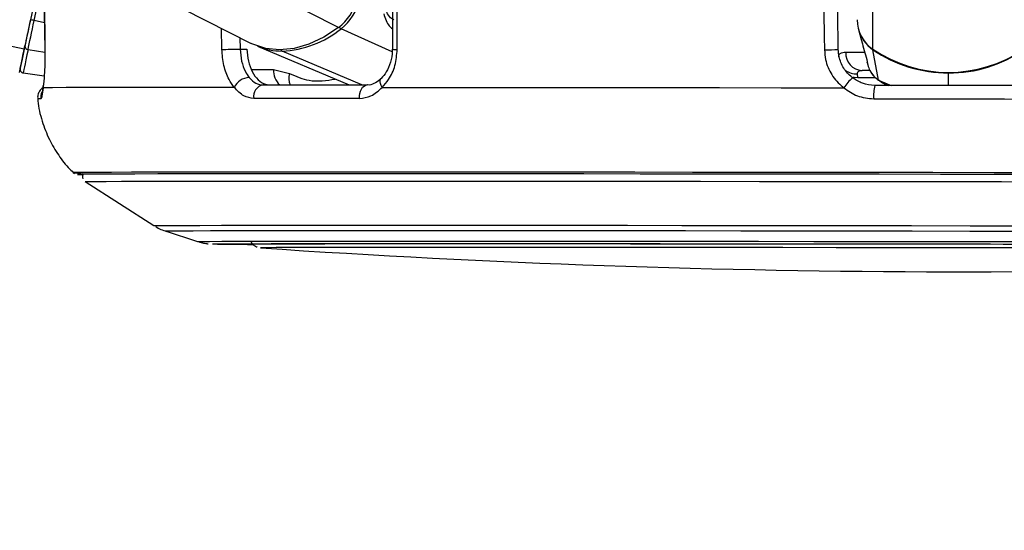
# Model space of a CAD drawing. Header units: millimetres. Extents: x 20 to 22981, y 40 to 19992.
# Tile 5 of 158: x 3897 to 4059, y 6363 to 6447. Entities that reach past the tile are written whole.
import ezdxf

# ---------------------------------------------------------------- set-up
doc = ezdxf.new("R2010")
doc.units = ezdxf.units.MM
doc.header["$LTSCALE"] = 2
doc.layers.add('COMPONENT_GEOMETRY', color=7, linetype='Continuous')
doc.styles.add('SLDTEXTSTYLE0', font='TXT', dxfattribs={"width": 0.75})
doc.dimstyles.new('SLDDIMSTYLE0', dxfattribs={"dimtxt": 100, "dimasz": 6.604, "dimexe": 0, "dimexo": 0.0625, "dimgap": 25, "dimtad": 0, "dimtih": 1, "dimtoh": 1, "dimdec": 0, "dimrnd": 1e-09, "dimzin": 12, "dimdsep": 46, "dimtxsty": 'SLDTEXTSTYLE0', "dimsah": 1, "dimcen": 0.09, "dimadec": 0, "dimazin": 3, "dimtfac": 1, "dimtdec": 0, "dimtofl": 0, "dimtmove": 0, "dimatfit": 3, "dimfxl": 1, "dimfrac": 2, "dimtolj": 1, "dimtzin": 12, "dimarcsym": 0})

# ---------------------------------------------------------------- blocks, each defined once
blk = doc.blocks.new('_D_4')
at = {"layer": 'COMPONENT_GEOMETRY', "color": 7}
for p, q in [((6638.52, 7959.49), (957.92, 7959.49)), ((964.27, 7959.49), (964.27, 5020.18)), ((727.26, 4999.87), (696.79, 4999.87)), ((696.79, 4999.87), (696.79, 4841.12)), ((1201.29, 4999.87), (1231.76, 4999.87)), ((1231.76, 4999.87), (1231.76, 4841.12)), ((696.79, 4841.12), (727.26, 4841.12)), ((1231.76, 4841.12), (1201.29, 4841.12)), ((964.27, 1752.2), (964.27, 4691.5)), ((5939.95, 1752.2), (957.92, 1752.2))]:
    blk.add_line(p, q, dxfattribs=at)
for points in [[(964.27, 7959.49), (963.26, 7952.89), (965.29, 7952.89)], [(964.27, 1752.2), (965.29, 1758.8), (963.26, 1758.8)]]:
    blk.add_solid(points, dxfattribs=at)
at = {"layer": 'COMPONENT_GEOMETRY', "color": 7, "char_height": 100, "attachment_point": 1, "style": 'SLDTEXTSTYLE0'}
for s, insert in [('10\'2.19"', (727.26, 4970.03)), ('3104mm', (691.5, 4820.41))]:
    blk.add_mtext(s, dxfattribs=dict(at, insert=insert))

msp = doc.modelspace()

# ---------------------------------------------------------------- linework, layer by layer
at = {"color": 8, "linetype": 'Continuous', "lineweight": 25}
for p, q in [((3898, 6441.74), (3086.99, 6612.47)), ((3949.68, 6445.26), (3620.64, 6612.47)), ((4037.47, 6441.74), (4037.67, 6587.84)), ((3899.64, 6446.43), (3901.27, 6454.21)), ((3901.32, 6446.07), (3899.64, 6446.43)), ((3930.49, 6441.66), (3930.41, 6445.16)), ((3958.48, 6441.26), (3950.09, 6445.07)), ((3933.45, 6443.61), (3933.49, 6441.73)), ((3901.4, 6441.17), (3898.63, 6441.63)), ((3953.47, 6435.83), (3940.39, 6441.41)), ((3935.35, 6438.37), (3938.97, 6438.36)), ((4049.89, 6435.75), (4049.89, 6437.8)), ((4035.03, 6437.08), (4037.83, 6437.07)), ((4038.4, 6436.6), (4040.48, 6435.76)), ((4039.08, 6436.26), (4038.4, 6436.6)), ((3948.19, 6421.51), (3947.08, 6421.51)), ((3949.4, 6421.51), (3948.19, 6421.51)), ((3928.97, 6409.71), (3928.97, 6409.72)), ((3936.84, 6409.08), (3936.84, 6409.08))]:
    msp.add_line(p, q, dxfattribs=at)
at = {"color": 7, "linetype": 'Continuous', "lineweight": 25}
for p, q in [((3601.16, 6612.47), (3935.31, 6442.67)), ((3901.79, 6459.7), (3899.02, 6446.56)), ((3901.3, 6447.78), (3901.39, 6441.61)), ((3958.53, 6447.83), (3958.51, 6441.7)), ((4031.8, 6441.67), (4031.7, 6447.77)), ((4035.13, 6444.97), (4035.56, 6443.29)), ((4035.57, 6443.29), (4035.76, 6442.61)), ((3901.4, 6441.61), (3901.38, 6441.61)), ((3933.49, 6441.73), (3934.59, 6441.72)), ((3936.35, 6442.2), (3951.42, 6435.83)), ((4038.4, 6436.6), (4037.49, 6441.63)), ((4036.47, 6439.92), (4036.49, 6439.86)), ((4036.55, 6439.52), (4036.65, 6439.15)), ((3901.28, 6437.26), (3897.83, 6437.8)), ((3938.97, 6438.36), (3941.6, 6437.72)), ((4035.03, 6437.08), (4034.96, 6437.67)), ((4037.05, 6438.22), (4035.7, 6438.22)), ((4038.63, 6436.49), (4039.04, 6436.18)), ((3908.03, 6419.96), (3919.33, 6412.72)), ((3921.16, 6411.85), (3926.49, 6410.11)), ((3936.84, 6409.08), (3936.87, 6409.08))]:
    msp.add_line(p, q, dxfattribs=at)
at = {"color": 7, "linetype": 'Continuous', "lineweight": 25, "flags": 128}
for points in [[(3901.31, 6447.78), (3901.37, 6443.78), (3901.4, 6441.61)], [(3959.3, 6441.66), (3959.31, 6445.66), (3959.32, 6447.84)], [(4029.42, 6447.78), (4029.49, 6443.78), (4029.53, 6441.61)], [(3899.02, 6446.56), (3898.87, 6445.85), (3898.72, 6445.16), (3898.58, 6444.48), (3898.45, 6443.84), (3898.32, 6443.23), (3898.2, 6442.68), (3898.1, 6442.17), (3898, 6441.74)], [(3899.02, 6446.56), (3898.89, 6445.93), (3898.75, 6445.31), (3898.63, 6444.7), (3898.51, 6444.13), (3898.39, 6443.58), (3898.29, 6443.08), (3898.19, 6442.64), (3898.11, 6442.24)], [(3898.63, 6441.63), (3898.72, 6442.07), (3898.82, 6442.57), (3898.94, 6443.12), (3899.07, 6443.72), (3899.2, 6444.37), (3899.34, 6445.04), (3899.49, 6445.73), (3899.64, 6446.43)], [(3949.68, 6445.26), (3947.27, 6443.68), (3944.8, 6442.53), (3942.35, 6441.83), (3939.96, 6441.59), (3937.69, 6441.83), (3935.59, 6442.53), (3935.31, 6442.67)], [(3898, 6441.74), (3897.66, 6440.09), (3897.41, 6438.89), (3897.25, 6438.15), (3897.2, 6437.9), (3897.2, 6437.9)], [(3897.33, 6438.52), (3897.34, 6438.58), (3897.38, 6438.76), (3897.44, 6439.06), (3897.53, 6439.48), (3897.64, 6440.01), (3897.78, 6440.65), (3897.93, 6441.39), (3898.11, 6442.24)], [(3898.63, 6441.63), (3898.44, 6440.76), (3898.28, 6439.99), (3898.14, 6439.33), (3898.03, 6438.79), (3897.94, 6438.36), (3897.88, 6438.05), (3897.84, 6437.87), (3897.83, 6437.8)], [(3930.49, 6441.66), (3930.78, 6441.67), (3931.13, 6441.68), (3931.52, 6441.69), (3931.94, 6441.69), (3932.37, 6441.7), (3932.78, 6441.71), (3933.16, 6441.72), (3933.49, 6441.73)], [(3937.26, 6435.83), (3939.24, 6435.83), (3941.27, 6435.83), (3943.35, 6435.83), (3945.47, 6435.83), (3947.63, 6435.83), (3949.84, 6435.83), (3952.09, 6435.83), (3954.38, 6435.83)], [(3953.09, 6433.62), (3953.09, 6434.04), (3953.14, 6434.45), (3953.25, 6434.83), (3953.41, 6435.17), (3953.61, 6435.45), (3953.85, 6435.66), (3954.11, 6435.79), (3954.38, 6435.83)], [(3901.1, 6435.38), (3901.11, 6435.7), (3901.11, 6435.73)], [(3932.53, 6435.44), (3926.36, 6435.43), (3920.78, 6435.43), (3915.82, 6435.42), (3911.51, 6435.42), (3907.87, 6435.41), (3904.91, 6435.4), (3902.65, 6435.39), (3901.1, 6435.38)], [(3956.83, 6435.44), (3965.19, 6435.43), (3973.97, 6435.43), (3983.11, 6435.42), (3992.57, 6435.42), (4002.31, 6435.41), (4012.28, 6435.4), (4022.43, 6435.39), (4032.71, 6435.38)], [(4062, 6435.73), (4058.97, 6435.74), (4055.95, 6435.74), (4052.92, 6435.75), (4049.89, 6435.75), (4046.86, 6435.76), (4043.84, 6435.76), (4040.81, 6435.76), (4037.79, 6435.77)], [(3953.09, 6433.62), (3950.77, 6433.62), (3948.49, 6433.62), (3946.25, 6433.62), (3944.06, 6433.62), (3941.91, 6433.62), (3939.81, 6433.62), (3937.75, 6433.62), (3935.74, 6433.62)], [(4037.62, 6433.55), (4040.68, 6433.55), (4043.75, 6433.55), (4046.82, 6433.54), (4049.89, 6433.54), (4052.96, 6433.53), (4056.03, 6433.53), (4059.09, 6433.53), (4062.16, 6433.52)], [(3947.08, 6421.51), (3941.34, 6421.51), (3935.02, 6421.51), (3929.27, 6421.51), (3924.1, 6421.5), (3919.54, 6421.5), (3915.62, 6421.49), (3912.35, 6421.48), (3909.75, 6421.47), (3907.84, 6421.46), (3906.61, 6421.45), (3906.09, 6421.44), (3906.26, 6421.42), (3907.14, 6421.41), (3907.3, 6421.41)], [(4067.4, 6421.41), (4057.4, 6421.42), (4047.36, 6421.44), (4037.34, 6421.45), (4027.38, 6421.46), (4017.52, 6421.47), (4007.83, 6421.48), (3998.34, 6421.49), (3989.1, 6421.5), (3980.15, 6421.5), (3971.55, 6421.51), (3963.33, 6421.51), (3955.53, 6421.51), (3949.4, 6421.51)], [(3948.68, 6421.23), (3941.8, 6421.22), (3935.45, 6421.22), (3929.67, 6421.22), (3924.49, 6421.21), (3919.94, 6421.21), (3916.03, 6421.2), (3912.79, 6421.19), (3910.23, 6421.18), (3908.37, 6421.17), (3907.22, 6421.16), (3906.77, 6421.15), (3907.04, 6421.13), (3907.75, 6421.12)], [(3948.81, 6421.22), (3941.93, 6421.22), (3935.59, 6421.22), (3929.82, 6421.22), (3924.65, 6421.21), (3920.1, 6421.21), (3916.2, 6421.2), (3912.96, 6421.19), (3910.41, 6421.18), (3908.55, 6421.17), (3907.4, 6421.16), (3906.95, 6421.15), (3907.22, 6421.13), (3907.77, 6421.12)], [(3908.03, 6419.97), (3908.03, 6419.97), (3908.47, 6419.98), (3909.62, 6419.99), (3911.46, 6420), (3914, 6420.01), (3917.21, 6420.02), (3921.08, 6420.03), (3925.6, 6420.03), (3930.73, 6420.04), (3936.46, 6420.04), (3942.75, 6420.04), (3949.57, 6420.04)], [(4068.76, 6421.12), (4058.71, 6421.13), (4048.61, 6421.15), (4038.52, 6421.16), (4028.48, 6421.17), (4018.56, 6421.18), (4008.78, 6421.19), (3999.22, 6421.2), (3989.9, 6421.21), (3980.89, 6421.21), (3972.21, 6421.22), (3963.93, 6421.22), (3956.07, 6421.22), (3948.68, 6421.23)], [(4068.74, 6421.12), (4058.7, 6421.13), (4048.61, 6421.15), (4038.53, 6421.16), (4028.51, 6421.17), (4018.6, 6421.18), (4008.84, 6421.19), (3999.28, 6421.2), (3989.98, 6421.21), (3980.97, 6421.21), (3972.31, 6421.22), (3964.04, 6421.22), (3956.19, 6421.22), (3948.81, 6421.22)], [(3949.57, 6420.04), (3956.9, 6420.04), (3964.68, 6420.04), (3972.9, 6420.04), (3981.49, 6420.03), (3990.43, 6420.03), (3999.66, 6420.02), (4009.15, 6420.01), (4018.83, 6420), (4028.67, 6419.99), (4038.62, 6419.98), (4048.62, 6419.97), (4058.63, 6419.95), (4068.59, 6419.94)], [(3928.97, 6409.72), (3928.98, 6409.72), (3929.51, 6409.73), (3930.75, 6409.74), (3932.69, 6409.75), (3935.31, 6409.76), (3938.61, 6409.77), (3942.56, 6409.77), (3947.14, 6409.78), (3952.32, 6409.78), (3958.07, 6409.78), (3964.37, 6409.78)], [(3934.86, 6409.71), (3934.86, 6409.71), (3935.21, 6409.72), (3936.27, 6409.73), (3938.03, 6409.74), (3940.49, 6409.75), (3943.61, 6409.76), (3947.39, 6409.76), (3951.8, 6409.77), (3956.82, 6409.77), (3962.41, 6409.77), (3968.54, 6409.77)], [(4067.26, 6409.05), (4058.34, 6409.07), (4049.36, 6409.08), (4040.38, 6409.09), (4031.46, 6409.1), (4022.66, 6409.11), (4014.03, 6409.12), (4005.63, 6409.13), (3997.51, 6409.13), (3989.72, 6409.14), (3982.3, 6409.14), (3975.32, 6409.14), (3968.81, 6409.14), (3962.8, 6409.14), (3957.35, 6409.14), (3952.49, 6409.14), (3948.24, 6409.13), (3944.63, 6409.12), (3941.69, 6409.12), (3939.43, 6409.11), (3937.87, 6409.1), (3937.02, 6409.09), (3936.84, 6409.08)], [(3964.37, 6409.78), (3971.16, 6409.78), (3978.42, 6409.78), (3986.1, 6409.78), (3994.15, 6409.77), (4002.52, 6409.77), (4011.18, 6409.76), (4020.06, 6409.75), (4029.12, 6409.74), (4038.3, 6409.73), (4047.54, 6409.72), (4056.8, 6409.71), (4066.02, 6409.69)], [(3968.54, 6409.77), (3975.17, 6409.77), (3982.26, 6409.77), (3989.77, 6409.77), (3997.65, 6409.76), (4005.85, 6409.76), (4014.32, 6409.75), (4023.01, 6409.74), (4031.87, 6409.73), (4040.83, 6409.72), (4049.86, 6409.71), (4058.88, 6409.7), (4067.85, 6409.68)]]:
    msp.add_lwpolyline(points, dxfattribs=at)
at = {"color": 8, "linetype": 'Continuous', "lineweight": 25, "flags": 128}
for points in [[(4036.09, 6441.16), (4034.99, 6441.16), (4033.89, 6441.17), (4033.01, 6441.17)], [(4037.51, 6441.71), (4037.49, 6441.66), (4037.49, 6441.63)], [(4049.89, 6437.9), (4049.89, 6437.89), (4049.89, 6437.84), (4049.89, 6437.8)], [(3956.83, 6435.44), (3956.65, 6435.76), (3956.54, 6436.08), (3956.5, 6436.37), (3956.52, 6436.62), (3956.61, 6436.82), (3956.68, 6436.91)], [(4034.2, 6437.13), (4034.42, 6437.09), (4035.03, 6437.08)], [(3919.33, 6412.72), (3919.46, 6412.73), (3920.27, 6412.74), (3921.78, 6412.75), (3923.98, 6412.76), (3926.88, 6412.77), (3930.45, 6412.78), (3934.67, 6412.78), (3939.52, 6412.79), (3944.97, 6412.79), (3950.99, 6412.79), (3957.56, 6412.79)], [(3921.16, 6411.85), (3921.3, 6411.86), (3922.09, 6411.87), (3923.58, 6411.88), (3925.75, 6411.89), (3928.61, 6411.9), (3932.13, 6411.9), (3936.29, 6411.91), (3941.07, 6411.91), (3946.44, 6411.92), (3952.38, 6411.92), (3958.86, 6411.92)], [(3957.56, 6412.79), (3964.63, 6412.79), (3972.16, 6412.79), (3980.12, 6412.79), (3988.46, 6412.78), (3997.14, 6412.78), (4006.1, 6412.77), (4015.3, 6412.76), (4024.69, 6412.75), (4034.22, 6412.74), (4043.83, 6412.73), (4053.48, 6412.71), (4063.11, 6412.7)], [(3958.86, 6411.92), (3965.83, 6411.92), (3973.25, 6411.92), (3981.1, 6411.91), (3989.32, 6411.91), (3997.88, 6411.9), (4006.71, 6411.9), (4015.79, 6411.89), (4025.04, 6411.88), (4034.44, 6411.87), (4043.92, 6411.86), (4053.43, 6411.84), (4062.92, 6411.83)], [(3926.49, 6410.11), (3926.54, 6410.12), (3927.15, 6410.13), (3928.47, 6410.14), (3930.49, 6410.15), (3933.19, 6410.16), (3936.56, 6410.16), (3940.58, 6410.17), (3945.22, 6410.17), (3950.46, 6410.18), (3956.27, 6410.18), (3962.62, 6410.18)], [(3962.62, 6410.18), (3969.47, 6410.18), (3976.78, 6410.18), (3984.5, 6410.17), (3992.6, 6410.17), (4001.03, 6410.16), (4009.74, 6410.16), (4018.68, 6410.15), (4027.8, 6410.14), (4037.04, 6410.13), (4046.36, 6410.12), (4055.69, 6410.1), (4065, 6410.09)]]:
    msp.add_lwpolyline(points, dxfattribs=at)
at = {"color": 7, "linetype": 'Continuous', "lineweight": 25}
for centre, radius, start, end in [((3944.41, 6451.95), 8.52, 308.2171, 346.0202), ((3944.85, 6451.73), 8.47, 308.2171, 346.0202), ((3874.36, 6327.16), 121.92, 78.0352, 78.3318), ((4040.74, 6446.57), 5.84, 180.1157, 235.9061), ((3939.69, 6457.95), 16.55, 272.4259, 308.9509), ((4040.77, 6446.46), 5.84, 194.776, 235.8041), ((3898.67, 6442.19), 0.56, 174.677, 265.7687), ((3940.31, 6451.69), 10.28, 247.3575, 270.4143), ((4029.46, 6484.28), 42.67, 270.0904, 273.1419), ((4035.86, 6441.07), 2.85, 178.0045, 266.8794), ((4049.92, 6460.03), 22.13, 235.7557, 304.0903), ((4049.91, 6459.85), 22.05, 235.7265, 269.9731), ((4049.94, 6459.85), 22.05, 269.8729, 304.1194), ((3897.92, 6438.4), 0.6, 168.112, 261.112), ((3935.07, 6434.27), 2.79, 92.2663, 155.2854), ((3937.57, 6433.99), 1.87, 99.5422, 191.5083), ((4038.54, 6431.64), 6.92, 129.3072, 147.359), ((4044.7, 6434.14), 7.1, 166.7202, 184.7063), ((3935.54, 6774.77), 365.12, 268.9702, 269.9977), ((3936.25, 6872.92), 463.26, 269.104, 269.8828), ((4052.13, 8098.71), 1693.56, 266.09752, 273.74842)]:
    msp.add_arc(centre, radius, start, end, dxfattribs=at)
at = {"color": 8, "linetype": 'Continuous', "lineweight": 25}
for centre, radius, start, end in [((3950.54, 6445.93), 0.966, 218.2204, 242.7813), ((3940.58, 6441.81), 0.448, 209.6041, 245.0095), ((3959.13, 6446.36), 4.7, 262.4783, 272.1399), ((3942.26, 6438.24), 3.29, 177.7686, 226.8793), ((3944.46, 6436.92), 2.97, 164.3764, 201.5184), ((4034.8, 6440.8), 3.14, 233.8113, 272.8807), ((3902.72, 6433.77), 2.01, 154.3885, 186.1227), ((3900.6, 6429.41), 4.15, 88.3223, 95.2824)]:
    msp.add_arc(centre, radius, start, end, dxfattribs=at)
for points, knots in [([(3957.08, 6447.52), (3957.34, 6446.77), (3957.68, 6445.73), (3958.34, 6445.19), (3958.52, 6445.04)], [0, 0, 0, 0, 0.72187, 1, 1, 1, 1]), ([(4036.57, 6439.63), (4036.58, 6439.45), (4036.6, 6439.25), (4036.56, 6439.5), (4036.56, 6439.53)], [0, 0, 0, 0, 0.891732, 1, 1, 1, 1]), ([(4036.65, 6439.15), (4036.65, 6439.14), (4036.71, 6438.81), (4037.01, 6438.16), (4037.57, 6437.27), (4038.13, 6436.82), (4038.4, 6436.6)], [0, 0, 0, 0, 0.007521, 0.319756, 0.671227, 1, 1, 1, 1]), ([(3941.6, 6437.72), (3942.67, 6437.26), (3945.13, 6436.2), (3947.68, 6436.58), (3949.13, 6436.8)], [0, 0, 0, 0, 0.432811, 1, 1, 1, 1])]:
    msp.add_open_spline(points, degree=3, knots=knots, dxfattribs=at)
at = {"color": 7, "linetype": 'Continuous', "lineweight": 25}
for points, knots in [([(3958.77, 6446.54), (3958.64, 6446.6), (3958.26, 6446.76), (3957.81, 6447.34), (3957.47, 6448.03), (3957.34, 6448.3)], [0, 0, 0, 0, 0.2518349, 0.7100995, 1, 1, 1, 1]), ([(4035.76, 6442.61), (4035.89, 6442.12), (4036.15, 6441.13), (4036.43, 6440.13), (4036.57, 6439.63)], [0, 0, 0, 0, 0.493257, 1, 1, 1, 1]), ([(3901.4, 6441.61), (3901.4, 6441.07), (3901.41, 6439.64), (3901.32, 6437.44), (3901.18, 6436.01), (3901.1, 6435.42), (3901.1, 6435.38)], [0, 0, 0, 0, 0.220493, 0.593656, 0.970348, 1, 1, 1, 1]), ([(3932.53, 6435.44), (3932.23, 6435.85), (3931.51, 6436.84), (3930.71, 6438.99), (3930.56, 6440.77), (3930.49, 6441.66)], [0, 0, 0, 0, 0.260354, 0.63069, 1, 1, 1, 1]), ([(3933.49, 6441.73), (3933.55, 6441.06), (3933.66, 6439.73), (3934.23, 6438.11), (3934.74, 6437.37), (3934.96, 6437.06)], [0, 0, 0, 0, 0.370015, 0.740315, 1, 1, 1, 1]), ([(3934.59, 6441.72), (3934.65, 6441.05), (3934.76, 6439.72), (3935.43, 6437.95), (3936.41, 6436.61), (3937.48, 6435.92), (3938.19, 6435.86), (3938.46, 6435.83)], [0, 0, 0, 0, 0.215288, 0.430555, 0.64649, 0.863795, 1, 1, 1, 1]), ([(3958.5, 6441.7), (3958.5, 6441.6), (3958.52, 6440.87), (3958.26, 6439.54), (3957.6, 6437.94), (3956.96, 6437.24), (3956.66, 6436.92)], [0, 0, 0, 0, 0.0501241, 0.3802023, 0.7109864, 1, 1, 1, 1]), ([(3956.83, 6435.44), (3957.19, 6435.85), (3958.09, 6436.84), (3959.08, 6438.99), (3959.23, 6440.77), (3959.3, 6441.66)], [0, 0, 0, 0, 0.2603539, 0.6306901, 1, 1, 1, 1]), ([(4029.53, 6441.61), (4029.57, 6441.07), (4029.68, 6439.64), (4030.62, 6437.44), (4031.88, 6436.01), (4032.66, 6435.42), (4032.71, 6435.38)], [0, 0, 0, 0, 0.220493, 0.593656, 0.970348, 1, 1, 1, 1]), ([(4034.16, 6437), (4034.11, 6437.03), (4033.54, 6437.48), (4032.6, 6438.55), (4031.91, 6440.2), (4031.83, 6441.27), (4031.8, 6441.67)], [0, 0, 0, 0, 0.029546, 0.405549, 0.779029, 1, 1, 1, 1]), ([(4033.01, 6441.17), (4032.85, 6441.16), (4032.23, 6441.14), (4031.85, 6440.87), (4031.82, 6440.49), (4031.82, 6440.41)], [0, 0, 0, 0, 0.2131405, 0.8337071, 1, 1, 1, 1]), ([(4034.96, 6437.67), (4034.95, 6437.73), (4034.94, 6437.95), (4035.1, 6438.12), (4035.41, 6438.21), (4035.59, 6438.22), (4035.7, 6438.22)], [0, 0, 0, 0, 0.1676088, 0.6396687, 0.7846509, 1, 1, 1, 1]), ([(4037.09, 6438.12), (4037.13, 6438.03), (4037.28, 6437.64), (4037.62, 6437.22), (4037.95, 6436.99), (4038.04, 6436.93)], [0, 0, 0, 0, 0.189555, 0.796219, 1, 1, 1, 1]), ([(3934.96, 6437.06), (3935.32, 6436.69), (3936.02, 6435.99), (3936.86, 6435.88), (3937.26, 6435.83)], [0, 0, 0, 0, 0.5194166, 1, 1, 1, 1]), ([(3956.67, 6436.91), (3956.61, 6436.85), (3956.23, 6436.45), (3955.45, 6436.03), (3954.77, 6435.75), (3954.39, 6435.84), (3954.37, 6435.84)], [0, 0, 0, 0, 0.072838, 0.509945, 0.980691, 1, 1, 1, 1]), ([(4037.79, 6435.77), (4037.11, 6435.83), (4035.79, 6435.94), (4034.69, 6436.66), (4034.16, 6437)], [0, 0, 0, 0, 0.51952, 1, 1, 1, 1]), ([(4039.05, 6436.21), (4039.19, 6436.12), (4039.5, 6435.93), (4039.83, 6435.82), (4040.02, 6435.76)], [0, 0, 0, 0, 0.449009, 1, 1, 1, 1]), ([(3901.15, 6435.45), (3901, 6435.34), (3900.67, 6435.1), (3900.33, 6434.52), (3900.17, 6433.95), (3900.24, 6433.6), (3900.26, 6433.49)], [0, 0, 0, 0, 0.253751, 0.540377, 0.853008, 1, 1, 1, 1]), ([(3901.1, 6435.38), (3901.04, 6434.87), (3900.92, 6433.83), (3900.79, 6433.65), (3900.72, 6433.55)], [0, 0, 0, 0, 0.485349, 1, 1, 1, 1]), ([(3901.11, 6435.73), (3901.09, 6435.59), (3901.02, 6435.09), (3900.98, 6434.73), (3900.92, 6434.52), (3900.93, 6434.56), (3900.93, 6434.56)], [0, 0, 0, 0, 0.205758, 0.716475, 0.999987, 1, 1, 1, 1]), ([(3935.74, 6433.62), (3935.18, 6433.7), (3934, 6433.86), (3933.04, 6434.89), (3932.53, 6435.44)], [0, 0, 0, 0, 0.475859, 1, 1, 1, 1]), ([(3953.09, 6433.62), (3953.74, 6433.7), (3955.1, 6433.86), (3956.23, 6434.89), (3956.83, 6435.44)], [0, 0, 0, 0, 0.475859, 1, 1, 1, 1]), ([(4032.71, 6435.38), (4033.43, 6434.87), (4034.9, 6433.83), (4036.7, 6433.65), (4037.62, 6433.55)], [0, 0, 0, 0, 0.485349, 1, 1, 1, 1]), ([(3900.25, 6433.53), (3900.25, 6433.43), (3900.28, 6432.19), (3900.89, 6429.93), (3902.02, 6426.91), (3903.6, 6424.29), (3905.02, 6422.42), (3906, 6421.54), (3906.27, 6421.3)], [0, 0, 0, 0, 0.021633, 0.266277, 0.497286, 0.716241, 0.923741, 1, 1, 1, 1]), ([(3907.7, 6421.27), (3907.67, 6421.24), (3907.59, 6421.11), (3907.55, 6420.81), (3907.58, 6420.54), (3907.64, 6420.43), (3907.64, 6420.42)], [0, 0, 0, 0, 0.133145, 0.549033, 0.983521, 1, 1, 1, 1]), ([(3919.6, 6412.57), (3919.89, 6412.41), (3920.46, 6412.07), (3921.08, 6411.88), (3921.39, 6411.78)], [0, 0, 0, 0, 0.503236, 1, 1, 1, 1]), ([(3926.8, 6410.02), (3926.84, 6410.01), (3927.13, 6409.91), (3927.58, 6409.83), (3928.02, 6409.77), (3928.17, 6409.75), (3928.24, 6409.75)], [0, 0, 0, 0, 0.057869, 0.474966, 0.752506, 1, 1, 1, 1]), ([(3935.29, 6410.04), (3935.35, 6409.94), (3935.48, 6409.71), (3935.79, 6409.45), (3936.09, 6409.27), (3936.23, 6409.22), (3936.27, 6409.21)], [0, 0, 0, 0, 0.2434629, 0.5981359, 0.8964828, 1, 1, 1, 1])]:
    msp.add_open_spline(points, degree=3, knots=knots, dxfattribs=at)

# ---------------------------------------------------------------- dimensions: what is measured, and where the dimension line sits
at = {"layer": 'COMPONENT_GEOMETRY', "color": 7}
dim = msp.add_linear_dim(base=(964.27, 7959.49), p1=(5942.49, 1752.2), p2=(6641.06, 7959.49), angle=90, dimstyle='SLDDIMSTYLE0', dxfattribs=at)
dim.commit()
dim.dimension.update_dxf_attribs({"geometry": '_D_4', "text_midpoint": (964.27, 4855.84), "dimtype": 160})

doc.saveas('drawing.dxf')
